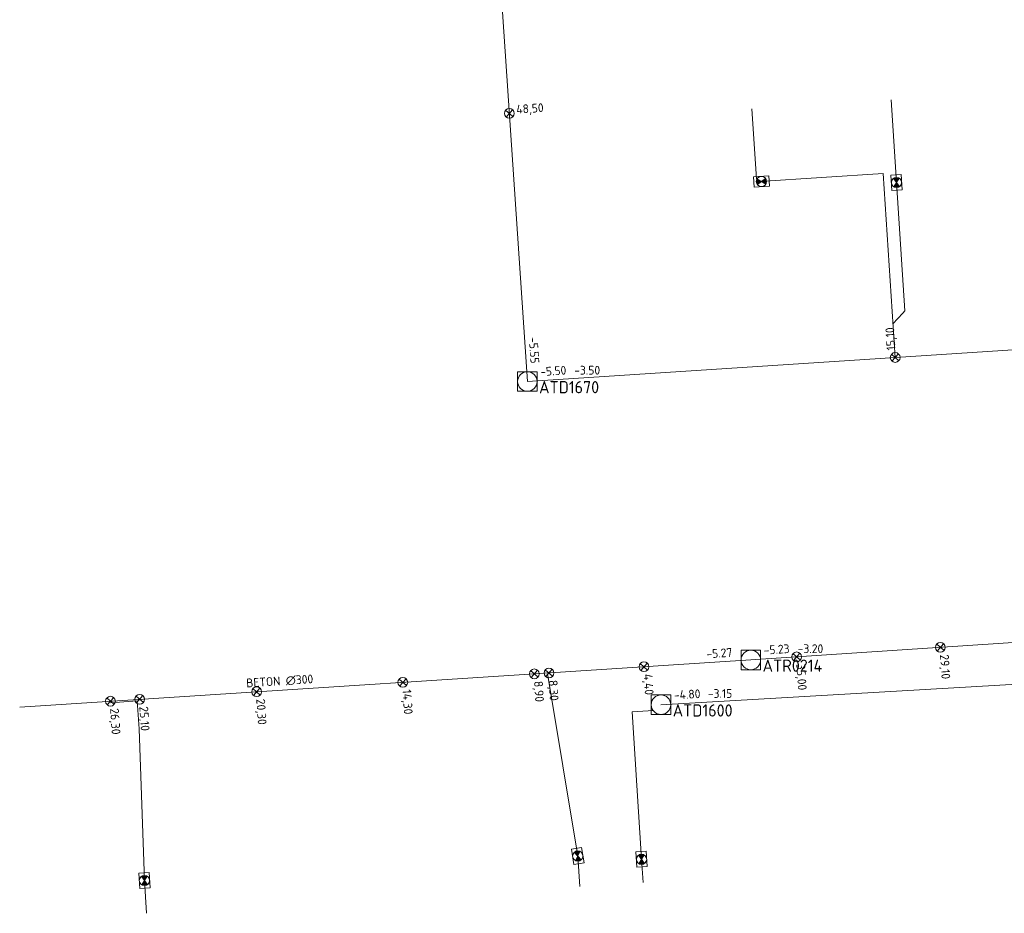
# Model space of a CAD drawing. Header units: metres. Extents: x 162232 to 162755, y 502539 to 502988.
# Tile 4 of 64: x 162232 to 162273, y 502798 to 502835. Entities that reach past the tile are written whole.
import ezdxf

# ---------------------------------------------------------------- set-up
doc = ezdxf.new("R2010")
doc.units = ezdxf.units.M
doc.header["$LTSCALE"] = 0.001
for name, color, linetype, lineweight in [('B-WE-RI-HWA_BOB-T18', 150, 'Continuous', 0), ('B-WE-RI-HWA_HUISAANSLUITING_PVC_160-G', 150, 'Continuous', 13), ('B-WE-RI-HWA_HULPSTUK_INLAAT-S', 150, 'Continuous', 13), ('B-WE-RI-HWA_HULPSTUK_INLAAT-T18', 150, 'Continuous', 0), ('B-WE-RI-HWA_HULPSTUK_ONTSTOPPINGSSTUK-S', 150, 'Continuous', 13), ('B-WE-RI-HWA_MATERIAAL-T18', 150, 'Continuous', 0), ('B-WE-RI-HWA_PUTDEKSELHOOGTE-T18', 150, 'Continuous', 0), ('B-WE-RI-HWA_PUTNUMMER-T25', 150, 'Continuous', 0), ('B-WE-RI-HWA_RIOOLPUT_INSPECTIEPUT-S', 150, 'Continuous', 13), ('B-WE-RI-HWA_TRANSPORTLEIDING_BETON_300-G', 150, 'Continuous', 13), ('B-WE-RI-VWA_BOB-T18', 20, 'Continuous', 0), ('B-WE-RI-VWA_HUISAANSLUITING_PVC_125-G', 20, 'Continuous', 13), ('B-WE-RI-VWA_HUISAANSLUITING_PVC_160-G', 20, 'Continuous', 13), ('B-WE-RI-VWA_HULPSTUK_INLAAT-S', 20, 'Continuous', 13), ('B-WE-RI-VWA_HULPSTUK_INLAAT-T18', 20, 'Continuous', 0), ('B-WE-RI-VWA_HULPSTUK_ONTSTOPPINGSSTUK-S', 20, 'Continuous', 13), ('B-WE-RI-VWA_PUTDEKSELHOOGTE-T18', 20, 'Continuous', 0), ('B-WE-RI-VWA_PUTNUMMER-T25', 20, 'Continuous', 0), ('B-WE-RI-VWA_RIOOLPUT_INSPECTIEPUT-S', 20, 'Continuous', 13), ('B-WE-RI-VWA_TRANSPORTLEIDING_PVC_250-G', 20, 'Continuous', 13), ('Default', 7, 'Continuous', 0)]:
    doc.layers.add(name, color=color, linetype=linetype, lineweight=lineweight)
doc.styles.add('NLCS-ISO', font='NLCS-ISO.ttf')

# ---------------------------------------------------------------- blocks, each defined once
blk = doc.blocks.new('B-SRI-PUT_VWA-SO')
at = {"flags": 128}
for points in [[(-0.002, 0.002), (0.002, 0.002), (0.002, -0.002), (-0.002, -0.002), (-0.002, 0.002)], [(0.002, -0.002), (0.002, 0.002), (-0.002, 0.002), (-0.002, -0.002), (0.002, -0.002)]]:
    blk.add_lwpolyline(points, dxfattribs=at)
blk.add_circle((0, 0), 0.002)
blk = doc.blocks.new('B-SRI-PUT_HWA-SO')
at = {"flags": 128}
blk.add_lwpolyline([(-0.002, -0.002), (0.002, -0.002), (0.002, 0.002), (-0.002, 0.002), (-0.002, -0.002)], dxfattribs=at)
blk.add_circle((0, 0), 0.002)
blk = doc.blocks.new('SRI-HULP_INLAAT-SO')
for p, q in [((-0.00071, 0.00071), (0.00071, -0.00071)), ((-0.00071, -0.00071), (0.00071, 0.00071))]:
    blk.add_line(p, q)
blk.add_circle((0, 0), 0.001)
blk = doc.blocks.new('SRI-HULP_ONTSTOP-SO')
at = {"layer": 'Default', "linetype": 'Continuous'}
h = blk.add_hatch(color=256, dxfattribs=at)
edge = h.paths.add_edge_path()
edge.add_arc((0, 0), 0.00105, 146.3099, 180)
edge.add_arc((0, 0), 0.00105, -180, -146.3099)
edge.add_line((-0.00087, -0.00058), (0, 0))
edge.add_line((0, 0), (-0.00087, 0.00058))
h = blk.add_hatch(color=256, dxfattribs=at)
edge = h.paths.add_edge_path()
edge.add_line((0, 0), (0.00087, -0.00058))
edge.add_arc((0, 0), 0.00105, -33.6901, 0)
edge.add_arc((0, 0), 0.00105, 0, 33.6901)
edge.add_line((0.00087, 0.00058), (0, 0))
for p, q in [((0.00087, 0.00058), (-0.00087, -0.00058)), ((-0.00087, 0.00058), (0.00087, -0.00058))]:
    blk.add_line(p, q)
at = {"flags": 128}
blk.add_lwpolyline([(-0.00158, -0.00105), (0.00157, -0.00105), (0.00157, 0.00105), (-0.00158, 0.00105), (-0.00158, -0.00105)], dxfattribs=at)
blk.add_circle((0, 0), 0.00105)

msp = doc.modelspace()

# ---------------------------------------------------------------- linework, layer by layer
at = {"layer": 'B-WE-RI-HWA_HUISAANSLUITING_PVC_160-G', "flags": 128}
for points in [[(162254.048, 502807.639), (162255.271, 502800.238)], [(162237.229, 502806.596), (162236.132, 502806.519)], [(162237.31, 502805.45), (162237.229, 502806.596)], [(162237.31, 502805.45), (162237.52, 502799.237)], [(162255.271, 502800.238), (162255.35, 502798.99)], [(162237.52, 502799.237), (162237.603, 502797.89)]]:
    msp.add_lwpolyline(points, dxfattribs=at)
at = {"layer": 'B-WE-RI-HWA_TRANSPORTLEIDING_BETON_300-G'}
msp.add_line((162262.362, 502808.273), (162232.41, 502806.342), dxfattribs=at)
at = {"layer": 'B-WE-RI-HWA_TRANSPORTLEIDING_BETON_300-G', "flags": 128}
msp.add_lwpolyline([(162299.163, 502810.703), (162262.362, 502808.273)], dxfattribs=at)
at = {"layer": 'B-WE-RI-VWA_HUISAANSLUITING_PVC_125-G', "flags": 128}
for points in [[(162268.108, 502831.231), (162268.329, 502827.838), (162268.671, 502822.582), (162268.586, 502822.489), (162268.185, 502822.048)], [(162268.275, 502820.669), (162267.785, 502828.203), (162262.725, 502827.874), (162262.587, 502827.995), (162262.401, 502830.859)]]:
    msp.add_lwpolyline(points, dxfattribs=at)
at = {"layer": 'B-WE-RI-VWA_HUISAANSLUITING_PVC_160-G', "flags": 128}
for points in [[(162257.502, 502806.148), (162258.38, 502806.204)], [(162257.502, 502806.148), (162257.885, 502800.103)], [(162257.885, 502800.103), (162257.945, 502799.155)]]:
    msp.add_lwpolyline(points, dxfattribs=at)
at = {"layer": 'B-WE-RI-VWA_TRANSPORTLEIDING_PVC_250-G', "flags": 128}
for points in [[(162249.195, 502879.06), (162253.207, 502819.685)], [(162253.207, 502819.685), (162302.205, 502822.885)], [(162258.681, 502806.437), (162302.935, 502808.999)]]:
    msp.add_lwpolyline(points, dxfattribs=at)

# ---------------------------------------------------------------- block references
at = {"layer": 'B-WE-RI-HWA_HULPSTUK_INLAAT-S', "linetype": 'Continuous', "lineweight": 0, "xscale": 200, "yscale": 200}
for p, rotation in [((162270.126, 502808.787), 183.7743795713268), ((162264.239, 502808.399), 183.7743795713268), ((162254.091, 502807.742), 183.6921661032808), ((162257.983, 502807.993), 183.6921661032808), ((162248.104, 502807.355), 183.6921661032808), ((162253.492, 502807.703), 183.6921661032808), ((162242.116, 502806.969), 183.6921661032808), ((162236.129, 502806.582), 183.6921661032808), ((162237.326, 502806.66), 183.6921661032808)]:
    msp.add_blockref('SRI-HULP_INLAAT-SO', p, dxfattribs=dict(at, rotation=rotation))
at = {"layer": 'B-WE-RI-HWA_HULPSTUK_ONTSTOPPINGSSTUK-S', "linetype": 'Continuous', "lineweight": 0, "xscale": 200, "yscale": 200}
for p, rotation in [((162255.271, 502800.238), 279.38321392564), ((162237.52, 502799.236), 273.53369891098)]:
    msp.add_blockref('SRI-HULP_ONTSTOP-SO', p, dxfattribs=dict(at, rotation=rotation))
at = {"layer": 'B-WE-RI-HWA_RIOOLPUT_INSPECTIEPUT-S', "linetype": 'Continuous', "lineweight": 0, "xscale": 200, "yscale": 200}
msp.add_blockref('B-SRI-PUT_HWA-SO', (162262.362, 502808.273), dxfattribs=at)
at = {"layer": 'B-WE-RI-VWA_HULPSTUK_INLAAT-S', "linetype": 'Continuous', "lineweight": 0, "xscale": 200, "yscale": 200}
for p, rotation in [((162252.465, 502830.67), 273.8656299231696), ((162268.275, 502820.669), 3.736611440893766)]:
    msp.add_blockref('SRI-HULP_INLAAT-SO', p, dxfattribs=dict(at, rotation=rotation))
at = {"layer": 'B-WE-RI-VWA_HULPSTUK_ONTSTOPPINGSSTUK-S', "linetype": 'Continuous', "lineweight": 0, "xscale": 200, "yscale": 200}
for p, rotation in [((162262.795, 502827.878), 183.723383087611), ((162268.328, 502827.837), 273.723383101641), ((162257.885, 502800.102), 273.62244093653)]:
    msp.add_blockref('SRI-HULP_ONTSTOP-SO', p, dxfattribs=dict(at, rotation=rotation))
at = {"layer": 'B-WE-RI-VWA_RIOOLPUT_INSPECTIEPUT-S', "linetype": 'Continuous', "lineweight": 0, "xscale": 200, "yscale": 200}
for p in [(162253.207, 502819.685), (162258.681, 502806.437)]:
    msp.add_blockref('B-SRI-PUT_VWA-SO', p, dxfattribs=at)

# ---------------------------------------------------------------- texts
at = {"layer": 'B-WE-RI-HWA_BOB-T18', "linetype": 'Continuous', "lineweight": 0, "char_height": 0.36, "attachment_point": 7, "line_spacing_factor": 0.8, "style": 'NLCS-ISO'}
for s, insert, rotation in [('{\\C256;-5.27}', (162260.554, 502808.338), 3.6888), ('{\\C256;-5.23}', (162262.899, 502808.49), 3.7778)]:
    msp.add_mtext(s, dxfattribs=dict(at, insert=insert, rotation=rotation))
at = {"layer": 'B-WE-RI-HWA_HULPSTUK_INLAAT-T18', "linetype": 'Continuous', "lineweight": 0, "char_height": 0.36, "attachment_point": 7, "line_spacing_factor": 0.8, "style": 'NLCS-ISO'}
for s, insert, rotation in [('{\\C256;29,10}', (162270.027, 502808.48), 273.7744), ('{\\C256;35,00}', (162264.14, 502808.092), 273.7744), ('{\\C256;4,40}', (162257.884, 502807.686), 273.6922), ('{\\C256;8,90}', (162253.393, 502807.396), 273.6922), ('{\\C256;8,30}', (162253.992, 502807.434), 273.6922), ('{\\C256;14,30}', (162248.004, 502807.048), 273.6922), ('{\\C256;25,10}', (162237.227, 502806.353), 273.6922), ('{\\C256;20,30}', (162242.017, 502806.662), 273.6922), ('{\\C256;26,30}', (162236.029, 502806.275), 273.6922)]:
    msp.add_mtext(s, dxfattribs=dict(at, insert=insert, rotation=rotation))
at = {"layer": 'B-WE-RI-HWA_MATERIAAL-T18', "linetype": 'Continuous', "lineweight": 0, "insert": (162243.074, 502807.211), "char_height": 0.36, "attachment_point": 8, "rotation": 3.6888, "line_spacing_factor": 0.8, "style": 'NLCS-ISO'}
msp.add_mtext('{\\C256;BETON ∅300}', dxfattribs=at)
at = {"layer": 'B-WE-RI-HWA_PUTDEKSELHOOGTE-T18', "linetype": 'Continuous', "lineweight": 0, "insert": (162264.282, 502808.554), "char_height": 0.36, "attachment_point": 7, "line_spacing_factor": 0.8, "style": 'NLCS-ISO'}
msp.add_mtext('{\\C256;-3.20}', dxfattribs=at)
at = {"layer": 'B-WE-RI-HWA_PUTNUMMER-T25', "linetype": 'Continuous', "lineweight": 0, "insert": (162262.842, 502807.788), "char_height": 0.5, "attachment_point": 7, "line_spacing_factor": 0.8, "style": 'NLCS-ISO'}
msp.add_mtext('{\\C256;ATR0214}', dxfattribs=at)
at = {"layer": 'B-WE-RI-VWA_BOB-T18', "linetype": 'Continuous', "lineweight": 0, "char_height": 0.36, "attachment_point": 7, "line_spacing_factor": 0.8, "style": 'NLCS-ISO'}
for s, insert, rotation in [('{\\C256;-5.55}', (162253.266, 502821.493), 273.8656), ('{\\C256;-5.50}', (162253.744, 502819.902), 3.7366), ('{\\C256;-4.80}', (162259.22, 502806.65), 3.3133)]:
    msp.add_mtext(s, dxfattribs=dict(at, insert=insert, rotation=rotation))
at = {"layer": 'B-WE-RI-VWA_HULPSTUK_INLAAT-T18', "linetype": 'Continuous', "lineweight": 0, "char_height": 0.36, "attachment_point": 7, "line_spacing_factor": 0.8, "style": 'NLCS-ISO'}
for s, insert, rotation in [('{\\C256;48,50}', (162252.772, 502830.572), 3.8656), ('{\\C256;15,10}', (162268.374, 502820.976), 93.7366)]:
    msp.add_mtext(s, dxfattribs=dict(at, insert=insert, rotation=rotation))
at = {"layer": 'B-WE-RI-VWA_PUTDEKSELHOOGTE-T18', "linetype": 'Continuous', "lineweight": 0, "char_height": 0.36, "attachment_point": 7, "line_spacing_factor": 0.8, "style": 'NLCS-ISO'}
for s, insert in [('{\\C256;-3.50}', (162255.127, 502819.966)), ('{\\C256;-3.15}', (162260.601, 502806.718))]:
    msp.add_mtext(s, dxfattribs=dict(at, insert=insert))
at = {"layer": 'B-WE-RI-VWA_PUTNUMMER-T25', "linetype": 'Continuous', "lineweight": 0, "char_height": 0.5, "attachment_point": 7, "line_spacing_factor": 0.8, "style": 'NLCS-ISO'}
for s, insert in [('{\\C256;ATD1670}', (162253.687, 502819.2)), ('{\\C256;ATD1600}', (162259.161, 502805.952))]:
    msp.add_mtext(s, dxfattribs=dict(at, insert=insert))

doc.saveas('drawing.dxf')
